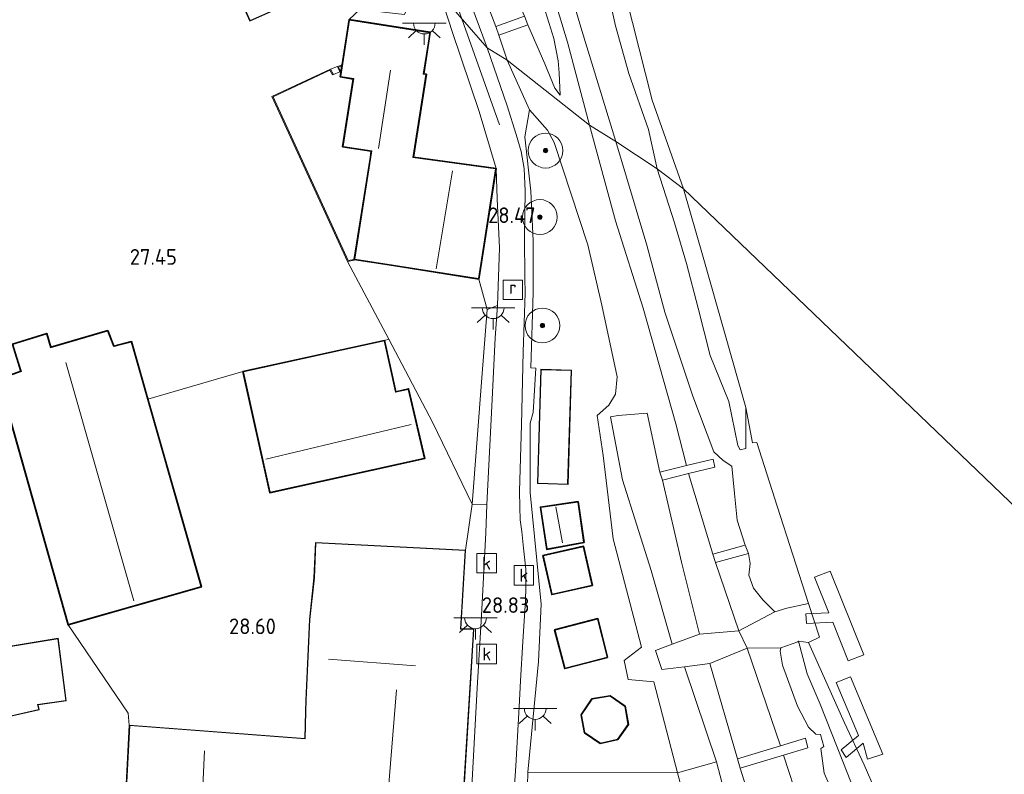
# Model space of a CAD drawing. Extents: x 184075 to 186166, y 346026 to 349063.
# Tile 32 of 136: x 184369 to 184482, y 346969 to 347056. Entities that reach past the tile are written whole.
import ezdxf
from ezdxf.enums import TextEntityAlignment as Align

# ---------------------------------------------------------------- set-up
doc = ezdxf.new("R2010")
doc.units = 0
for name, color, linetype, lineweight in [('B-ME-GR-BOOM-S', 90, 'Continuous', 25), ('B-ME-GR-GRAS-GV', 60, 'Continuous', 13), ('B-ME-GR-HAAG-G', 90, 'GR-HAAG1', 13), ('B-ME-GW-OPHOGING_KRUIN-G', 90, 'Continuous', 18), ('B-ME-GW-TALUD_KRUIN-G', 90, 'Continuous', 18), ('B-ME-GW-TALUD_TEEN-G', 90, 'Continuous', 18), ('B-ME-IE-MEUBILAIR_WEGMEUBILAIR-S', 7, 'Continuous', 25), ('B-ME-IE-TERREINAFSCHEIDING_DOORGANG-G', 210, 'Continuous', 18), ('B-ME-IE-TERREINAFSCHEIDING_KUNSTMATIG_HEKWERK-G', 20, 'IE-TERREINAFSCHEIDING-KUNSTMATIG', 18), ('B-ME-IE-TERREINAFSCHEIDING_KUNSTMATIG_MUUR-GV', 90, 'Continuous', 18), ('B-ME-KG-KADASTRAAL_DAKRAND-G', 170, 'Continuous', 18), ('B-ME-KG-KADASTRAAL_NOK-G', 10, 'Continuous', 18), ('B-ME-KW-KUNSTWERK_STEIGER-GV', 170, 'Continuous', 18), ('B-ME-OB-BEKLEDING_BETON-GV', 253, 'Continuous', 18), ('B-ME-OB-BEKLEDING_STORTSTEEN-GV', 30, 'Continuous', 18), ('B-ME-OB-OEVERVOORZIENING-G', 7, 'Continuous', 18), ('B-ME-OG-BEBOUWING_BOERDERIJ-GV', 7, 'Continuous', 35), ('B-ME-OG-BEBOUWING_HORECA-GV', 7, 'Continuous', 18), ('B-ME-OG-BEBOUWING_KANTOOR-GV', 7, 'Continuous', 18), ('B-ME-OG-BEBOUWING_SCHUUR-GV', 7, 'Continuous', 35), ('B-ME-OG-BEBOUWING_TRAP-GV', 7, 'Continuous', 18), ('B-ME-OG-BEBOUWING_WONINGBOUW-GV', 7, 'Continuous', 18), ('B-ME-OG-HOOGTEPUNT-S', 7, 'Continuous', 25), ('B-ME-OG-TERREIN_GROEN_TUIN-GV', 7, 'Continuous', 18), ('B-ME-OG-TERREIN_WOONWAGENLOCATIE-GV', 7, 'Continuous', 18), ('B-ME-OG-WATER_RIVIER-GV', 130, 'Continuous', 18), ('B-ME-RI-GWA_KOLK-S', 30, 'Continuous', 25), ('B-ME-RI-GWA_RIOOLPUT-S', 30, 'Continuous', 25), ('B-ME-VH-VERHARDING_ASFALT-GV', 252, 'Continuous', 18), ('B-ME-VH-VERHARDING_BETON-GV', 252, 'Continuous', 18), ('B-ME-VH-VERHARDING_STRAATBAKSTEEN-GV', 252, 'Continuous', 18), ('B-ME-VH-VERHARDING_TEGEL-GV', 252, 'Continuous', 18)]:
    doc.layers.add(name, color=color, linetype=linetype, lineweight=lineweight)
doc.styles.add('NLCS-ISO', font='NLCS-ISO.ttf')
doc.styles.add('NLCS-ISO-ANNOTATIVE-T18', font='NLCS-ISO.ttf', dxfattribs={"height": 1.8})
doc.linetypes.add('GR-HAAG1', pattern='A,6,[176,NLCS.SHX,S=0.125,R=0,X=0,Y=0],-2', length=8)
doc.linetypes.add('IE-TERREINAFSCHEIDING-KUNSTMATIG', pattern='A,4,[82,NLCS.SHX,S=0.75,R=90,X=0,Y=0],4,-2', length=10)

# ---------------------------------------------------------------- blocks, each defined once
blk = doc.blocks.new('SAL-HOOGTELABEL-SO')
at = {"color": 0, "linetype": 'ByBlock', "lineweight": -2, "style": 'NLCS-ISO-ANNOTATIVE-T18'}
blk.add_attdef('HOOGTE', text='', height=1.8, dxfattribs=at).set_placement((2.79, 0), align=Align.RIGHT)
blk = doc.blocks.new('SRI-KOLK-SO')
at = {"color": 0, "linetype": 'ByBlock', "lineweight": 18}
blk.add_lwpolyline([(-1.125, -1.125), (1.125, -1.125), (1.125, 1.125), (-1.125, 1.125)], close=True, dxfattribs=at)
at = {"color": 0, "linetype": 'ByBlock', "lineweight": 18, "style": 'NLCS-ISO'}
blk.add_text('k', height=1.5, dxfattribs=at).set_placement((0, 0), align=Align.MIDDLE_CENTER)
blk = doc.blocks.new('SKL-ET_OV_LICHTPUNT-SO')
at = {"color": 0, "linetype": 'ByBlock', "lineweight": 18}
for points in [[(-1.25, 0), (-2.5, 0)], [(1.25, 0), (2.5, 0)], [(-0.92, -0.85), (-1.83, -1.7)], [(0.92, -0.85), (1.83, -1.7)], [(0, -1.25), (0, -2.5)]]:
    blk.add_lwpolyline(points, dxfattribs=at)
blk.add_lwpolyline([(0, 0), (1.25, 0, -1), (-1.25, 0)], format="xyb", close=True, dxfattribs=at)
blk = doc.blocks.new('SGR-BOOM_01-SO')
at = {"linetype": 'ByBlock', "lineweight": 18}
h = blk.add_hatch(color=0, dxfattribs=at)
h.dxf.hatch_style = 1
edge = h.paths.add_edge_path()
edge.add_arc((0, 0), 0.25, 0, 360)
at = {"color": 0, "linetype": 'ByBlock', "lineweight": 18}
for radius in [2, 0.25]:
    blk.add_circle((0, 0), radius, dxfattribs=at)
blk = doc.blocks.new('SRI-PUT_INSPECTIEPUT_RIOOLPUT-SO')
at = {"color": 0, "linetype": 'ByBlock', "lineweight": 18}
blk.add_lwpolyline([(-1.12, -1.12), (1.12, -1.12), (1.12, 1.12), (-1.12, 1.12)], close=True, dxfattribs=at)
at = {"color": 0, "linetype": 'ByBlock', "lineweight": 18, "style": 'NLCS-ISO'}
blk.add_text('r', height=1.5, dxfattribs=at).set_placement((0, 0.28), align=Align.MIDDLE_CENTER)

msp = doc.modelspace()

# ---------------------------------------------------------------- linework, layer by layer
at = {"layer": 'B-ME-GR-GRAS-GV'}
for points in [[(184427.297, 347056.466, 25.504), (184423.978, 347055.265, 27.78), (184421.78, 347061.11, 27.69), (184419.218, 347067.553, 27.628), (184416.996, 347075.077, 27.554), (184413.919, 347085.967, 27.532), (184412.007, 347094.66, 27.418), (184410.891, 347100.519, 27.426), (184413.323, 347101.066, 25.885), (184414.658, 347094.668, 25.821), (184418.108, 347080.628, 25.799), (184421.096, 347069.906, 25.955), (184423.213, 347064.688, 25.881), (184424.446, 347062.778, 25.747), (184426.087, 347059.169, 25.617)], [(184440.947, 347022.874, 23.929), (184444.689, 347009.58, 23.961), (184445.922, 347004.807, 24.271), (184442.858, 347004.025, 26.278), (184441.396, 347010.832, 26.298), (184438.058, 347010.566, 26.787), (184437.169, 347010.407, 26.764), (184438.554, 347003.141, 26.837), (184441.849, 346992.725, 26.781), (184444.277, 346984.254, 26.809), (184442.351, 346983.544, 27.17), (184443.094, 346981.337, 27.11), (184445.681, 346981.669, 26.877), (184449.377, 346970.722, 26.635), (184444.884, 346969.49, 28.501), (184442.16, 346979.943, 28.399), (184439.211, 346980.212, 28.399), (184438.735, 346982.374, 28.399), (184440.751, 346983.936, 28.399), (184437.476, 346996.358, 28.567), (184436.329, 347005.941, 28.567), (184435.644, 347010.54, 28.567), (184436.968, 347011.721, 28.291), (184437.75, 347013, 28.212), (184437.959, 347015.004, 28.221), (184436.167, 347023.246, 28.19), (184434.556, 347030.173, 28.168), (184430.691, 347041.944, 27.79), (184429.92, 347043.355, 27.808), (184427.856, 347045.694, 27.894), (184425.276, 347051.41, 27.859), (184434.775, 347043.933, 23.957), (184437.764, 347032.925, 23.953)], [(184451.828, 347007.118, 21.396), (184452.074, 347006.606, 21.34), (184452.725, 347006.739, 21.34), (184452.75, 347011.459, 20.981), (184453.489, 347007.416, 20.981), (184454, 347007.456, 20.981), (184456.339, 347000.119, 20.981), (184459.957, 346988.941, 20.981), (184457.461, 346988.42, 21.207), (184456.051, 346987.988, 21.741), (184454.694, 346989.347, 21.813), (184453.635, 346990.699, 21.934), (184453.096, 346992.209, 21.954), (184453.225, 346993.523, 21.777), (184453.025, 346994.684, 21.866), (184452.672, 346995.655, 21.777), (184451.756, 346998.501, 21.697), (184451.438, 347001.587, 21.569), (184451.113, 347004.709, 21.388), (184450.144, 347005.377, 21.629), (184449.053, 347006.386, 21.813), (184446.624, 347012.791, 22.054), (184443.412, 347022.413, 22.355), (184441.363, 347030.136, 22.432), (184437.777, 347042.063, 22.243), (184442.558, 347038.922, 21.621), (184444.528, 347032.718, 21.657), (184445.915, 347028.018, 21.621), (184447.274, 347022.882, 21.601), (184448.636, 347017.449, 21.548), (184450.795, 347012.145, 21.46)], [(184423.541, 347011.607, 28.664), (184422.952, 347000.303, 28.732), (184421.255, 347000.372, 28.732), (184422.385, 347014.896, 28.712), (184423.013, 347022.754, 28.656), (184424.185, 347023.192, 28.563), (184423.916, 347019.474, 28.603)], [(184451.948, 346985.805, 23.7), (184447.427, 346985.416, 26.567), (184445.333, 346993.71, 26.427), (184443.161, 347003.114, 26.214), (184446.148, 347003.866, 24.202), (184448.947, 346994.605, 24.319), (184449.244, 346993.647, 24.271)], [(184456.051, 346987.988, 21.741), (184451.948, 346985.805, 23.7), (184449.244, 346993.647, 24.271), (184453.025, 346994.684, 21.866), (184453.225, 346993.523, 21.777), (184453.096, 346992.209, 21.954), (184453.635, 346990.699, 21.934), (184454.694, 346989.347, 21.813)], [(184445.681, 346981.669, 26.877), (184443.094, 346981.337, 27.11), (184442.351, 346983.544, 27.17), (184444.277, 346984.254, 26.809), (184447.427, 346985.416, 26.567), (184451.948, 346985.805, 23.7), (184452.905, 346983.815, 23.777), (184448.612, 346982.046, 26.567)], [(184456.721, 346972.583, 23.913), (184451.772, 346971.092, 26.599), (184448.612, 346982.046, 26.567), (184452.905, 346983.815, 23.777)], [(184458.871, 346965.994, 23.974), (184453.801, 346964.521, 26.531), (184452.101, 346969.997, 26.599), (184457.067, 346971.493, 23.917)]]:
    msp.add_polyline3d(points, close=True, dxfattribs=at)
for points in [[(184436.649, 347060.365, 21.6), (184437.759, 347055.327, 21.6), (184439.294, 347049.877, 21.6), (184441.55, 347043.414, 21.577), (184442.558, 347038.922, 21.621), (184437.777, 347042.063, 22.243), (184433.888, 347054.813, 22.296), (184429.234, 347070.46, 22.543)], [(184428.918, 347064.341, 24.008), (184432.238, 347053.471, 23.935), (184434.775, 347043.933, 23.957), (184425.276, 347051.41, 27.859), (184424.34, 347054.271, 27.784), (184427.659, 347055.472, 25.507), (184429.617, 347050.972, 25.532), (184430.764, 347048.197, 25.494), (184431.385, 347047.374, 25.415), (184431.279, 347049.926, 25.4), (184431.147, 347051.34, 25.391), (184430.649, 347053.891, 25.36), (184429.32, 347058.178, 25.297)], [(184421.78, 347061.11, 27.69), (184423.978, 347055.265, 27.78), (184424.34, 347054.271, 27.784), (184425.276, 347051.41, 27.859), (184423.012, 347052.802, 28.073), (184419.741, 347061.638, 27.942)], [(184429.32, 347058.178, 25.297), (184430.649, 347053.891, 25.36), (184431.147, 347051.34, 25.391), (184431.279, 347049.926, 25.4), (184431.385, 347047.374, 25.415), (184430.764, 347048.197, 25.494), (184429.617, 347050.972, 25.532), (184427.659, 347055.472, 25.507), (184427.297, 347056.466, 25.504)], [(184426.022, 346966.214, 29.009), (184426.277, 346970.263, 28.965), (184426.671, 346977.066, 28.876), (184426.833, 346980.069, 28.868), (184427.103, 346984.565, 28.848), (184427.399, 346989.281, 28.784), (184427.43, 346990.77, 28.772), (184427.423, 346992.884, 28.748), (184427.156, 346995.291, 28.76), (184426.974, 346997.221, 28.764), (184426.798, 346998.565, 28.744), (184426.74, 347000.025, 28.748), (184426.711, 347001.861, 28.728), (184426.949, 347009.475, 28.643), (184427.134, 347017.866, 28.563), (184427.349, 347024.632, 28.551), (184427.336, 347026.386, 28.431), (184427.302, 347031.07, 28.451), (184427.365, 347036.356, 28.382), (184427.253, 347038.938, 28.334), (184426.905, 347040.916, 28.31), (184426.344, 347042.851, 28.286), (184425.296, 347046.165, 28.262), (184423.012, 347052.802, 28.073), (184425.276, 347051.41, 27.859), (184427.856, 347045.694, 27.894), (184427.332, 347042.601, 28.277), (184427.999, 347036.323, 28.347), (184428.293, 347030.649, 28.347), (184428.286, 347024.703, 28.37), (184428.023, 347016.037, 28.463), (184428.594, 347016.006, 28.463), (184428.299, 347010.88, 28.575), (184427.941, 347009.651, 28.696), (184427.948, 347001.682, 28.824), (184429.198, 346988.882, 28.876), (184428.906, 346982.268, 28.896), (184427.68, 346969.535, 29.029), (184427.636, 346968.021, 29.029)], [(184463.468, 346965.556, 21.629), (184461.74, 346969.427, 21.737), (184461.342, 346972.275, 21.581), (184461.709, 346972.485, 21.444), (184461.318, 346973.875, 21.448), (184460.784, 346973.909, 21.593), (184459.939, 346974.705, 21.677), (184458.663, 346977.13, 21.813), (184456.967, 346981.854, 21.834), (184456.696, 346983.462, 21.801), (184456.768, 346983.85, 21.773), (184458.725, 346984.538, 21.229), (184458.787, 346984.613, 21.207), (184459.774, 346980.85, 21.428), (184461.264, 346977.355, 21.476), (184463.898, 346970.789, 21.464), (184466.652, 346963.781, 21.48)]]:
    msp.add_polyline3d(points, dxfattribs=at)
at = {"layer": 'B-ME-GR-HAAG-G'}
for points in [[(184406.94, 347028.261, 27.936), (184411.698, 347019.34, 28.583), (184416.721, 347009.77, 28.583), (184421.255, 347000.372, 28.732)], [(184421.255, 347000.372, 28.732), (184422.385, 347014.896, 28.712), (184423.013, 347022.754, 28.656)], [(184374.817, 346986.484, 27.869), (184381.719, 346976.352, 28.684), (184381.844, 346974.971, 28.876)], [(184451.948, 346985.805, 23.7), (184447.427, 346985.416, 26.567), (184444.277, 346984.254, 26.809)], [(184444.277, 346984.254, 26.809), (184442.351, 346983.544, 27.17)], [(184452.905, 346983.815, 23.777), (184448.612, 346982.046, 26.567), (184445.681, 346981.669, 26.877)], [(184445.681, 346981.669, 26.877), (184443.094, 346981.337, 27.11)]]:
    msp.add_polyline3d(points, dxfattribs=at)
at = {"layer": 'B-ME-GW-OPHOGING_KRUIN-G'}
msp.add_polyline3d([(184455.491, 347429.108, 27.959), (184441.258, 347384.398, 28.083), (184424.837, 347329.437, 28.326), (184417.143, 347299.137, 28.156), (184411.204, 347272.911, 28.218), (184407.143, 347253.365, 28.257), (184404.417, 347227.681, 28.373), (184402.385, 347197.524, 28.272), (184402.028, 347163.434, 27.828), (184403.036, 347135.292, 27.565), (184407.109, 347105.601, 27.503), (184412.504, 347080.544, 27.801), (184418.652, 347060.18, 27.975), (184424.4, 347043.965, 28.346)], dxfattribs=at)
at = {"layer": 'B-ME-GW-TALUD_KRUIN-G'}
for points in [[(184431.385, 347047.374, 25.415), (184431.279, 347049.926, 25.4), (184431.147, 347051.34, 25.391), (184430.649, 347053.891, 25.36), (184429.32, 347058.178, 25.297), (184426.729, 347067.38, 25.341), (184424.533, 347076.19, 25.584), (184422.069, 347085.844, 25.518), (184419.895, 347096.874, 25.516), (184418.125, 347107.384, 25.584), (184416.683, 347116.776, 25.771), (184416.013, 347123.971, 25.725), (184415.851, 347125.669, 25.712), (184414.937, 347135.632, 25.778), (184413.978, 347144.073, 25.887), (184413.452, 347152.496, 25.837), (184412.779, 347160.869, 25.837), (184412.029, 347171.559, 25.964), (184412.06, 347171.923, 25.965)], [(184423.978, 347055.265, 27.78), (184421.78, 347061.11, 27.69), (184419.218, 347067.553, 27.628), (184416.996, 347075.077, 27.554), (184413.919, 347085.967, 27.532), (184412.007, 347094.66, 27.418), (184410.891, 347100.519, 27.426)], [(184425.276, 347051.41, 27.859), (184424.34, 347054.271, 27.784)], [(184427.856, 347045.694, 27.894), (184425.276, 347051.41, 27.859)], [(184435.644, 347010.54, 28.567), (184436.968, 347011.721, 28.291), (184437.75, 347013, 28.212), (184437.959, 347015.004, 28.221), (184436.167, 347023.246, 28.19), (184434.556, 347030.173, 28.168), (184430.691, 347041.944, 27.79), (184429.92, 347043.355, 27.808), (184427.856, 347045.694, 27.894)], [(184435.644, 347010.54, 28.567), (184436.329, 347005.941, 28.567), (184437.476, 346996.358, 28.567), (184440.751, 346983.936, 28.399), (184438.735, 346982.374, 28.399), (184439.211, 346980.212, 28.399), (184442.16, 346979.943, 28.399), (184444.884, 346969.49, 28.501)]]:
    msp.add_polyline3d(points, dxfattribs=at)
at = {"layer": 'B-ME-GW-TALUD_TEEN-G'}
for points in [[(184427.659, 347055.472, 25.507), (184429.617, 347050.972, 25.532)], [(184429.617, 347050.972, 25.532), (184430.764, 347048.197, 25.494), (184431.385, 347047.374, 25.415)], [(184441.396, 347010.832, 26.298), (184438.058, 347010.566, 26.787), (184437.169, 347010.407, 26.764)], [(184437.169, 347010.407, 26.764), (184438.554, 347003.141, 26.837), (184441.849, 346992.725, 26.781), (184444.277, 346984.254, 26.809)], [(184471.558, 346939.72, 22.38), (184468.617, 346946.143, 22.444), (184466.382, 346952.619, 22.347), (184465.316, 346956.283, 22.155), (184467.047, 346956.846, 21.392), (184466.174, 346959.593, 21.464), (184463.468, 346965.556, 21.629), (184461.74, 346969.427, 21.737), (184461.342, 346972.275, 21.581), (184461.709, 346972.485, 21.444), (184461.318, 346973.875, 21.448), (184460.784, 346973.909, 21.593), (184459.939, 346974.705, 21.677), (184458.663, 346977.13, 21.813), (184456.967, 346981.854, 21.834), (184456.696, 346983.462, 21.801), (184456.768, 346983.85, 21.773), (184458.725, 346984.538, 21.229), (184458.787, 346984.613, 21.207)], [(184458.787, 346984.613, 21.207), (184459.941, 346984.46, 20.981)], [(184443.094, 346981.337, 27.11), (184442.351, 346983.544, 27.17)], [(184445.681, 346981.669, 26.877), (184449.377, 346970.722, 26.635)]]:
    msp.add_polyline3d(points, dxfattribs=at)
at = {"layer": 'B-ME-IE-TERREINAFSCHEIDING_DOORGANG-G'}
for points in [[(184422.025, 347026.241, 28.246), (184423.013, 347022.754, 28.656)], [(184427.636, 346968.021, 29.029), (184427.68, 346969.535, 29.029)]]:
    msp.add_polyline3d(points, dxfattribs=at)
at = {"layer": 'B-ME-IE-TERREINAFSCHEIDING_KUNSTMATIG_HEKWERK-G'}
for points in [[(184427.856, 347045.694, 27.894), (184427.332, 347042.601, 28.277), (184427.999, 347036.323, 28.347), (184428.293, 347030.649, 28.347), (184428.286, 347024.703, 28.37), (184428.023, 347016.037, 28.463), (184428.594, 347016.006, 28.463), (184428.299, 347010.88, 28.575)], [(184394.917, 347015.601, 28.358), (184383.994, 347012.423, 27.977)], [(184427.68, 346969.535, 29.029), (184428.906, 346982.268, 28.896), (184429.198, 346988.882, 28.876), (184427.948, 347001.682, 28.824), (184427.941, 347009.651, 28.696), (184428.299, 347010.88, 28.575)], [(184441.396, 347010.832, 26.298), (184442.858, 347004.025, 26.278)], [(184443.161, 347003.114, 26.214), (184445.333, 346993.71, 26.427), (184447.427, 346985.416, 26.567)], [(184448.612, 346982.046, 26.567), (184451.772, 346971.092, 26.599)], [(184452.101, 346969.997, 26.599), (184453.801, 346964.521, 26.531)]]:
    msp.add_polyline3d(points, dxfattribs=at)
at = {"layer": 'B-ME-IE-TERREINAFSCHEIDING_KUNSTMATIG_MUUR-GV'}
for points in [[(184404.963, 347050.37, 27.801), (184405.314, 347049.76, 28.195), (184405.227, 347049.71, 28.327), (184404.922, 347050.24, 28.361), (184398.386, 347047.185, 28.386), (184406.999, 347028.372, 28.28), (184407.72, 347028.488, 28.246), (184407.736, 347028.389, 28.148), (184406.94, 347028.261, 27.936), (184398.254, 347047.234, 27.792)], [(184406.137, 347050.111, 28.293), (184406.046, 347050.069, 28.157), (184405.77, 347050.663, 27.731), (184406.318, 347050.847, 27.899), (184406.3, 347050.736, 28.314), (184405.908, 347050.604, 28.305)]]:
    msp.add_polyline3d(points, close=True, dxfattribs=at)
at = {"layer": 'B-ME-KG-KADASTRAAL_DAKRAND-G'}
for points in [[(184395.739, 347055.947, 30.276), (184392.216, 347063.808, 30.236), (184401.077, 347067.778, 30.117), (184404.599, 347059.918, 30.157)], [(184421.984, 347026.298, 32.502), (184412.231, 347027.83, 32.41), (184407.777, 347028.529, 30.125), (184409.618, 347040.25, 30.165), (184409.732, 347040.974, 34.891), (184406.43, 347041.493, 32.004), (184407.652, 347049.273, 31.807), (184406.158, 347049.508, 31.695), (184407.178, 347056.006, 30.579), (184416.393, 347054.558, 30.611), (184415.643, 347049.785, 32.02), (184415.946, 347049.737, 32.02), (184414.449, 347040.204, 32.012), (184423.966, 347038.921, 32.454)], [(184380.036, 347018.475, 30.025), (184382.072, 347018.988, 30.033), (184390.077, 346990.881, 30.117), (184374.851, 346986.546, 30.185), (184366.87, 347014.698, 30.201), (184369.439, 347015.612, 30.049), (184368.47, 347018.727, 29.72), (184372.326, 347019.915, 29.707), (184372.8, 347018.336, 29.74), (184379.347, 347020.251, 29.507)], [(184412.442, 347013.231, 31.137), (184413.93, 347013.559, 31.137), (184415.755, 347005.638, 31.225), (184398.03, 347001.726, 31.217), (184394.977, 347015.563, 30.013), (184411.139, 347019.13, 29.964)], [(184432.249, 347002.668, 31.719), (184428.831, 347002.77, 31.742), (184429.217, 347015.819, 31.742), (184432.635, 347015.718, 31.719)], [(184429.88, 346995.218, 31.317), (184429.179, 346999.974, 31.265), (184433.405, 347000.597, 31.177), (184434.084, 346995.992, 31.169)], [(184430.468, 346990.016, 31.49), (184429.462, 346994.416, 31.338), (184434.05, 346995.465, 31.478), (184435.035, 346991.061, 31.599)], [(184431.949, 346981.51, 31.245), (184430.809, 346985.873, 31.245), (184435.689, 346987.147, 31.554), (184436.774, 346982.771, 31.442)], [(184366.9, 346975.725, 29.688), (184365.868, 346983.615, 30.442), (184373.623, 346984.881, 30.523), (184374.551, 346977.797, 29.409), (184371.295, 346977.317, 29.444), (184371.431, 346976.746, 29.444)], [(184436.016, 346972.901, 31.41), (184434.227, 346974.104, 31.402), (184433.848, 346976.142, 31.41), (184435.076, 346977.941, 31.398), (184437.135, 346978.271, 31.402), (184438.833, 346977.107, 31.402), (184439.183, 346975.029, 31.406), (184437.973, 346973.348, 31.418)]]:
    msp.add_polyline3d(points, close=True, dxfattribs=at)
msp.add_polyline3d([(184380.654, 346950.966, 30.141), (184381.891, 346974.917, 30.106), (184402.082, 346973.366, 31.453), (184402.139, 346976.524, 31.441), (184402.203, 346977.834, 33.832), (184402.611, 346987.105, 33.878), (184403.134, 346991.876, 31.139), (184403.29, 346995.907, 30.837), (184420.456, 346995.019, 30.837), (184419.912, 346985.982, 31.569), (184421.424, 346985.987, 31.406), (184419.406, 346953.367, 31.418)], dxfattribs=at)
at = {"layer": 'B-ME-KG-KADASTRAAL_NOK-G'}
for points in [[(184410.486, 347041.231, 35.67), (184411.867, 347050.266, 35.666)], [(184417.131, 347027.427, 37.456), (184419.014, 347038.661, 37.308)], [(184382.362, 346989.253, 32.442), (184374.541, 347016.654, 32.418)], [(184397.537, 347005.534, 32.337), (184414.251, 347009.515, 32.345)], [(184431.648, 346995.909, 31.522), (184430.908, 347000.039, 31.49)], [(184414.774, 346981.779, 37.9), (184404.761, 346982.539, 37.9)], [(184412.57, 346979.014, 37.343), (184411.615, 346967.254, 37.343)], [(184390.501, 346971.995, 33.164), (184389.581, 346952.511, 32.793)]]:
    msp.add_polyline3d(points, dxfattribs=at)
at = {"layer": 'B-ME-KW-KUNSTWERK_STEIGER-GV'}
for points in [[(184462.424, 346992.67, 21.295), (184466.296, 346983.05, 21.272), (184464.519, 346982.335, 21.272), (184462.724, 346986.797, 21.282), (184459.697, 346986.646, 21.318), (184459.642, 346987.746, 21.32), (184462.289, 346987.878, 21.285), (184460.647, 346991.956, 21.295)], [(184464.776, 346980.512, 21.372), (184468.505, 346971.639, 21.396), (184466.736, 346971.05, 21.396), (184466.245, 346972.893, 21.396), (184464.254, 346971.248, 21.459), (184463.714, 346972.133, 21.427), (184465.705, 346973.778, 21.419), (184463.105, 346979.874, 21.357)]]:
    msp.add_polyline3d(points, close=True, dxfattribs=at)
at = {"layer": 'B-ME-OB-BEKLEDING_BETON-GV'}
for points in [[(184433.888, 347054.813, 22.296), (184437.777, 347042.063, 22.243), (184434.775, 347043.933, 23.957), (184432.238, 347053.471, 23.935), (184428.918, 347064.341, 24.008), (184425.75, 347076.121, 24.016), (184422.843, 347087.664, 24.205), (184420.26, 347104.106, 24.136), (184417.466, 347124.147, 24.178), (184419.762, 347124.489, 22.439), (184422.263, 347107.606, 22.431), (184424.934, 347088.629, 22.532), (184427.162, 347079.342, 22.555), (184429.234, 347070.46, 22.543)], [(184449.053, 347006.386, 21.813), (184450.144, 347005.377, 21.629), (184451.113, 347004.709, 21.388), (184451.438, 347001.587, 21.569), (184451.756, 346998.501, 21.697), (184452.672, 346995.655, 21.777), (184448.947, 346994.605, 24.319), (184446.148, 347003.866, 24.202), (184449.162, 347004.615, 22.022), (184448.996, 347005.534, 21.91), (184445.922, 347004.807, 24.271), (184444.689, 347009.58, 23.961), (184440.947, 347022.874, 23.929), (184437.764, 347032.925, 23.953), (184434.775, 347043.933, 23.957), (184437.777, 347042.063, 22.243), (184441.363, 347030.136, 22.432), (184443.412, 347022.413, 22.355), (184446.624, 347012.791, 22.054)]]:
    msp.add_polyline3d(points, close=True, dxfattribs=at)
msp.add_polyline3d([(184458.871, 346965.994, 23.974), (184457.067, 346971.493, 23.917), (184459.875, 346972.338, 22.098), (184459.579, 346973.443, 22.143), (184456.721, 346972.583, 23.913), (184452.905, 346983.815, 23.777), (184456.768, 346983.85, 21.773), (184456.696, 346983.462, 21.801), (184456.967, 346981.854, 21.834), (184458.663, 346977.13, 21.813), (184459.939, 346974.705, 21.677), (184460.784, 346973.909, 21.593), (184461.318, 346973.875, 21.448), (184461.709, 346972.485, 21.444), (184461.342, 346972.275, 21.581), (184461.74, 346969.427, 21.737), (184463.468, 346965.556, 21.629)], dxfattribs=at)
at = {"layer": 'B-ME-OB-BEKLEDING_STORTSTEEN-GV'}
for points in [[(184436.693, 347067.71, 20.981), (184441.961, 347046.812, 20.981), (184445.566, 347036.592, 20.981), (184442.558, 347038.922, 21.621), (184441.55, 347043.414, 21.577), (184439.294, 347049.877, 21.6), (184437.759, 347055.327, 21.6), (184436.649, 347060.365, 21.6)], [(184466.652, 346963.781, 21.48), (184463.898, 346970.789, 21.464), (184461.264, 346977.355, 21.476), (184459.774, 346980.85, 21.428), (184458.787, 346984.613, 21.207), (184459.941, 346984.46, 20.981), (184464.096, 346975.213, 20.981), (184466.348, 346970.403, 20.981), (184467.862, 346966.861, 20.981)]]:
    msp.add_polyline3d(points, dxfattribs=at)
msp.add_polyline3d([(184452.725, 347006.739, 21.34), (184452.074, 347006.606, 21.34), (184451.828, 347007.118, 21.396), (184450.795, 347012.145, 21.46), (184448.636, 347017.449, 21.548), (184447.274, 347022.882, 21.601), (184445.915, 347028.018, 21.621), (184444.528, 347032.718, 21.657), (184442.558, 347038.922, 21.621), (184445.566, 347036.592, 20.981), (184447.848, 347028.744, 20.981), (184452.75, 347011.459, 20.981)], close=True, dxfattribs=at)
at = {"layer": 'B-ME-OB-OEVERVOORZIENING-G'}
for points in [[(184445.566, 347036.592, 20.981), (184441.961, 347046.812, 20.981), (184436.693, 347067.71, 20.981), (184431.308, 347088.764, 20.981), (184426.439, 347114.219, 20.981), (184424.319, 347139.878, 20.981), (184423.104, 347158.667, 20.981), (184422.093, 347174.708, 20.981), (184422.852, 347183.35, 20.981), (184423.448, 347195.899, 20.981)], [(184459.941, 346984.46, 20.981), (184461.215, 346985.053, 20.981), (184459.957, 346988.941, 20.981), (184456.339, 347000.119, 20.981), (184454, 347007.456, 20.981), (184453.489, 347007.416, 20.981), (184452.75, 347011.459, 20.981), (184447.848, 347028.744, 20.981), (184445.566, 347036.592, 20.981)], [(184482.57, 346929.347, 20.981), (184480.56, 346935.329, 20.981), (184477.769, 346940.399, 20.981), (184473.311, 346951.486, 20.981), (184471.161, 346959.079, 20.981), (184469.931, 346962.537, 20.981), (184467.862, 346966.861, 20.981), (184466.348, 346970.403, 20.981), (184464.096, 346975.213, 20.981), (184459.941, 346984.46, 20.981)]]:
    msp.add_polyline3d(points, dxfattribs=at)
at = {"layer": 'B-ME-OG-BEBOUWING_BOERDERIJ-GV'}
msp.add_polyline3d([(184424.024, 347038.964, 28.246), (184422.025, 347026.241, 28.246), (184412.223, 347027.78, 28.246), (184407.72, 347028.488, 28.246), (184409.568, 347040.257, 28.246), (184409.674, 347040.933, 28.246), (184406.373, 347041.451, 28.246), (184407.595, 347049.231, 28.246), (184406.101, 347049.466, 28.246), (184406.3, 347050.736, 28.314), (184406.318, 347050.847, 27.899), (184407.137, 347056.063, 27.72), (184416.45, 347054.6, 28.047), (184415.7, 347049.826, 28.246), (184416.003, 347049.779, 28.246), (184414.506, 347040.247, 28.246)], close=True, dxfattribs=at)
at = {"layer": 'B-ME-OG-BEBOUWING_HORECA-GV'}
msp.add_polyline3d([(184380.601, 346950.919, 28.876), (184381.844, 346974.971, 28.876), (184402.033, 346973.42, 28.876), (184402.089, 346976.526, 28.876), (184402.153, 346977.837, 28.876), (184402.561, 346987.109, 28.876), (184403.084, 346991.88, 28.876), (184403.242, 346995.96, 28.876), (184420.509, 346995.066, 28.876), (184419.965, 346986.032, 28.876), (184421.477, 346986.037, 28.876), (184419.453, 346953.318, 28.876)], dxfattribs=at)
at = {"layer": 'B-ME-OG-BEBOUWING_KANTOOR-GV'}
msp.add_polyline3d([(184432.687, 347015.767, 28.539), (184432.297, 347002.617, 28.539), (184428.78, 347002.721, 28.539), (184429.169, 347015.871, 28.539)], close=True, dxfattribs=at)
at = {"layer": 'B-ME-OG-BEBOUWING_SCHUUR-GV'}
for points in [[(184379.377, 347020.312, 27.869), (184380.067, 347018.534, 27.869), (184382.107, 347019.048, 27.869), (184383.994, 347012.423, 27.977), (184390.138, 346990.847, 27.869), (184374.817, 346986.484, 27.869), (184366.809, 347014.729, 27.869), (184369.377, 347015.643, 27.869), (184368.407, 347018.76, 27.869), (184372.359, 347019.978, 27.869), (184372.833, 347018.398, 27.869)], [(184411.178, 347019.19, 28.358), (184412.48, 347013.29, 28.358), (184413.967, 347013.619, 28.358), (184415.815, 347005.6, 28.358), (184397.992, 347001.667, 28.358), (184394.917, 347015.601, 28.358)], [(184434.141, 346995.952, 28.752), (184429.838, 346995.159, 28.752), (184429.122, 347000.016, 28.752), (184433.447, 347000.654, 28.752)], [(184435.095, 346991.023, 28.688), (184430.43, 346989.956, 28.688), (184429.402, 346994.453, 28.688), (184434.088, 346995.525, 28.688)], [(184436.834, 346982.735, 28.736), (184431.913, 346981.449, 28.736), (184430.748, 346985.909, 28.736), (184435.725, 346987.209, 28.736)], [(184438.002, 346973.304, 28.72), (184436.006, 346972.847, 28.72), (184434.181, 346974.074, 28.72), (184433.795, 346976.154, 28.72), (184435.047, 346977.987, 28.72), (184437.147, 346978.324, 28.72), (184438.879, 346977.137, 28.72), (184439.236, 346975.017, 28.72)]]:
    msp.add_polyline3d(points, close=True, dxfattribs=at)
at = {"layer": 'B-ME-OG-BEBOUWING_TRAP-GV'}
for points in [[(184427.659, 347055.472, 25.507), (184424.34, 347054.271, 27.784), (184423.978, 347055.265, 27.78), (184427.297, 347056.466, 25.504)], [(184406.046, 347050.069, 28.157), (184405.314, 347049.76, 28.195), (184404.963, 347050.37, 27.801), (184405.77, 347050.663, 27.731)], [(184446.148, 347003.866, 24.202), (184443.161, 347003.114, 26.214), (184442.858, 347004.025, 26.278), (184445.922, 347004.807, 24.271), (184448.996, 347005.534, 21.91), (184449.162, 347004.615, 22.022)], [(184453.025, 346994.684, 21.866), (184449.244, 346993.647, 24.271), (184448.947, 346994.605, 24.319), (184452.672, 346995.655, 21.777)], [(184457.067, 346971.493, 23.917), (184452.101, 346969.997, 26.599), (184451.772, 346971.092, 26.599), (184456.721, 346972.583, 23.913), (184459.579, 346973.443, 22.143), (184459.875, 346972.338, 22.098)], [(184450.024, 346968.242, 26.557), (184445.531, 346967.01, 28.422), (184444.884, 346969.49, 28.501), (184449.377, 346970.722, 26.635)]]:
    msp.add_polyline3d(points, close=True, dxfattribs=at)
at = {"layer": 'B-ME-OG-BEBOUWING_WONINGBOUW-GV'}
for points in [[(184404.666, 347059.893, 27.773), (184395.714, 347055.881, 27.773), (184392.15, 347063.833, 27.773), (184401.102, 347067.844, 27.773)], [(184371.491, 346976.709, 27.506), (184366.857, 346975.665, 27.506), (184365.812, 346983.656, 27.506), (184373.666, 346984.939, 27.506), (184374.607, 346977.755, 27.506), (184371.356, 346977.276, 27.506)]]:
    msp.add_polyline3d(points, close=True, dxfattribs=at)
at = {"layer": 'B-ME-OG-TERREIN_GROEN_TUIN-GV'}
for points in [[(184406.3, 347050.736, 28.314), (184406.101, 347049.466, 28.246), (184407.595, 347049.231, 28.246), (184406.373, 347041.451, 28.246), (184409.674, 347040.933, 28.246), (184409.568, 347040.257, 28.246), (184407.72, 347028.488, 28.246), (184406.999, 347028.372, 28.28), (184398.386, 347047.185, 28.386), (184404.922, 347050.24, 28.361), (184405.227, 347049.71, 28.327), (184405.314, 347049.76, 28.195), (184406.046, 347050.069, 28.157), (184406.137, 347050.111, 28.293), (184405.908, 347050.604, 28.305)], [(184436.167, 347023.246, 28.19), (184437.959, 347015.004, 28.221), (184437.75, 347013, 28.212), (184436.968, 347011.721, 28.291), (184435.644, 347010.54, 28.567), (184436.329, 347005.941, 28.567), (184437.476, 346996.358, 28.567), (184440.751, 346983.936, 28.399), (184438.735, 346982.374, 28.399), (184439.211, 346980.212, 28.399), (184442.16, 346979.943, 28.399), (184444.884, 346969.49, 28.501), (184427.68, 346969.535, 29.029), (184428.906, 346982.268, 28.896), (184429.198, 346988.882, 28.876), (184427.948, 347001.682, 28.824), (184427.941, 347009.651, 28.696), (184428.299, 347010.88, 28.575), (184428.594, 347016.006, 28.463), (184428.023, 347016.037, 28.463), (184428.286, 347024.703, 28.37), (184428.293, 347030.649, 28.347), (184427.999, 347036.323, 28.347), (184427.332, 347042.601, 28.277), (184427.856, 347045.694, 27.894), (184429.92, 347043.355, 27.808), (184430.691, 347041.944, 27.79), (184434.556, 347030.173, 28.168)], [(184422.385, 347014.896, 28.712), (184421.255, 347000.372, 28.732), (184416.721, 347009.77, 28.583), (184411.698, 347019.34, 28.583), (184406.94, 347028.261, 27.936), (184407.736, 347028.389, 28.148), (184407.72, 347028.488, 28.246), (184412.223, 347027.78, 28.246), (184422.025, 347026.241, 28.246), (184423.013, 347022.754, 28.656)], [(184411.698, 347019.34, 28.583), (184416.721, 347009.77, 28.583), (184421.255, 347000.372, 28.732), (184420.509, 346995.066, 28.876), (184403.242, 346995.96, 28.876), (184403.084, 346991.88, 28.876), (184402.561, 346987.109, 28.876), (184402.153, 346977.837, 28.876), (184402.089, 346976.526, 28.876), (184402.033, 346973.42, 28.876), (184381.844, 346974.971, 28.876), (184381.719, 346976.352, 28.684), (184374.817, 346986.484, 27.869), (184390.138, 346990.847, 27.869), (184383.994, 347012.423, 27.977), (184394.917, 347015.601, 28.358), (184397.992, 347001.667, 28.358), (184415.815, 347005.6, 28.358), (184413.967, 347013.619, 28.358), (184412.48, 347013.29, 28.358), (184411.178, 347019.19, 28.358)], [(184428.78, 347002.721, 28.539), (184432.297, 347002.617, 28.539), (184432.687, 347015.767, 28.539), (184429.169, 347015.871, 28.539)], [(184447.427, 346985.416, 26.567), (184444.277, 346984.254, 26.809), (184441.849, 346992.725, 26.781), (184438.554, 347003.141, 26.837), (184437.169, 347010.407, 26.764), (184438.058, 347010.566, 26.787), (184441.396, 347010.832, 26.298), (184442.858, 347004.025, 26.278), (184443.161, 347003.114, 26.214), (184445.333, 346993.71, 26.427)], [(184429.122, 347000.016, 28.752), (184429.838, 346995.159, 28.752), (184434.141, 346995.952, 28.752), (184433.447, 347000.654, 28.752)], [(184434.088, 346995.525, 28.688), (184429.402, 346994.453, 28.688), (184430.43, 346989.956, 28.688), (184435.095, 346991.023, 28.688)], [(184430.748, 346985.909, 28.736), (184431.913, 346981.449, 28.736), (184436.834, 346982.735, 28.736), (184435.725, 346987.209, 28.736)], [(184454.039, 346963.584, 26.507), (184455.563, 346956.929, 26.639), (184452.562, 346956.992, 26.961), (184450.024, 346968.242, 26.557), (184449.377, 346970.722, 26.635), (184445.681, 346981.669, 26.877), (184448.612, 346982.046, 26.567), (184451.772, 346971.092, 26.599), (184452.101, 346969.997, 26.599), (184453.801, 346964.521, 26.531)], [(184434.181, 346974.074, 28.72), (184436.006, 346972.847, 28.72), (184438.002, 346973.304, 28.72), (184439.236, 346975.017, 28.72), (184438.879, 346977.137, 28.72), (184437.147, 346978.324, 28.72), (184435.047, 346977.987, 28.72), (184433.795, 346976.154, 28.72)]]:
    msp.add_polyline3d(points, close=True, dxfattribs=at)
at = {"layer": 'B-ME-OG-TERREIN_WOONWAGENLOCATIE-GV'}
for points in [[(184392.15, 347063.833, 27.773), (184395.714, 347055.881, 27.773), (184404.666, 347059.893, 27.773), (184401.102, 347067.844, 27.773)], [(184365.812, 346983.656, 27.506), (184366.857, 346975.665, 27.506), (184371.491, 346976.709, 27.506), (184371.356, 346977.276, 27.506), (184374.607, 346977.755, 27.506), (184373.666, 346984.939, 27.506)]]:
    msp.add_polyline3d(points, close=True, dxfattribs=at)
msp.add_polyline3d([(184407.137, 347056.063, 27.72), (184406.318, 347050.847, 27.899), (184405.77, 347050.663, 27.731), (184404.963, 347050.37, 27.801), (184398.254, 347047.234, 27.792), (184406.94, 347028.261, 27.936), (184411.698, 347019.34, 28.583), (184411.178, 347019.19, 28.358), (184394.917, 347015.601, 28.358), (184383.994, 347012.423, 27.977), (184382.107, 347019.048, 27.869), (184380.067, 347018.534, 27.869), (184379.377, 347020.312, 27.869), (184372.833, 347018.398, 27.869), (184372.359, 347019.978, 27.869), (184368.407, 347018.76, 27.869), (184369.377, 347015.643, 27.869), (184366.809, 347014.729, 27.869), (184374.817, 346986.484, 27.869), (184381.719, 346976.352, 28.684), (184381.844, 346974.971, 28.876), (184380.601, 346950.919, 28.876)], dxfattribs=at)
at = {"layer": 'B-ME-OG-WATER_RIVIER-GV'}
for points in [[(184493.375, 346990.765, 21.135), (184445.566, 347036.592, 20.981), (184441.961, 347046.812, 20.981), (184436.693, 347067.71, 20.981)], [(184482.57, 346929.347, 20.981), (184480.56, 346935.329, 20.981), (184477.769, 346940.399, 20.981), (184473.311, 346951.486, 20.981), (184471.161, 346959.079, 20.981), (184469.931, 346962.537, 20.981), (184467.862, 346966.861, 20.981), (184466.348, 346970.403, 20.981), (184464.096, 346975.213, 20.981), (184459.941, 346984.46, 20.981), (184461.215, 346985.053, 20.981), (184459.957, 346988.941, 20.981), (184456.339, 347000.119, 20.981), (184454, 347007.456, 20.981), (184453.489, 347007.416, 20.981), (184452.75, 347011.459, 20.981), (184447.848, 347028.744, 20.981), (184445.566, 347036.592, 20.981), (184493.375, 346990.765, 21.135)]]:
    msp.add_polyline3d(points, dxfattribs=at)
at = {"layer": 'B-ME-VH-VERHARDING_ASFALT-GV'}
for points in [[(184419.741, 347061.638, 27.942), (184423.012, 347052.802, 28.073), (184417.568, 347059.087, 28.017)], [(184421.219, 346967.913, 28.989), (184421.846, 346979.205, 28.937), (184422.328, 346987.566, 28.824), (184422.851, 346997.07, 28.732), (184422.952, 347000.303, 28.732), (184423.541, 347011.607, 28.664), (184423.916, 347019.474, 28.603), (184424.185, 347023.192, 28.563), (184424.414, 347029.835, 28.535), (184424.14, 347035.457, 28.471), (184424.024, 347038.964, 28.246), (184422.078, 347045.489, 28.298), (184419.028, 347054.569, 28.113), (184417.568, 347059.087, 28.017), (184423.012, 347052.802, 28.073), (184425.296, 347046.165, 28.262), (184426.344, 347042.851, 28.286), (184426.905, 347040.916, 28.31), (184427.253, 347038.938, 28.334), (184427.365, 347036.356, 28.382), (184427.302, 347031.07, 28.451), (184427.336, 347026.386, 28.431), (184427.349, 347024.632, 28.551), (184427.134, 347017.866, 28.563), (184426.949, 347009.475, 28.643), (184426.711, 347001.861, 28.728), (184426.74, 347000.025, 28.748), (184426.798, 346998.565, 28.744), (184426.974, 346997.221, 28.764), (184427.156, 346995.291, 28.76), (184427.423, 346992.884, 28.748), (184427.43, 346990.77, 28.772), (184427.399, 346989.281, 28.784), (184427.103, 346984.565, 28.848), (184426.833, 346980.069, 28.868), (184426.671, 346977.066, 28.876), (184426.277, 346970.263, 28.965), (184426.022, 346966.214, 29.009)]]:
    msp.add_polyline3d(points, dxfattribs=at)
at = {"layer": 'B-ME-VH-VERHARDING_BETON-GV'}
for points in [[(184461.215, 346985.053, 20.981), (184459.941, 346984.46, 20.981), (184458.787, 346984.613, 21.207), (184458.725, 346984.538, 21.229), (184456.768, 346983.85, 21.773), (184452.905, 346983.815, 23.777), (184451.948, 346985.805, 23.7), (184456.051, 346987.988, 21.741), (184457.461, 346988.42, 21.207), (184459.957, 346988.941, 20.981)], [(184444.884, 346969.49, 28.501), (184445.531, 346967.01, 28.422), (184427.636, 346968.021, 29.029), (184427.68, 346969.535, 29.029)]]:
    msp.add_polyline3d(points, close=True, dxfattribs=at)
at = {"layer": 'B-ME-VH-VERHARDING_STRAATBAKSTEEN-GV'}
for points in [[(184417.568, 347059.087, 28.017), (184419.028, 347054.569, 28.113), (184422.078, 347045.489, 28.298), (184424.024, 347038.964, 28.246), (184414.506, 347040.247, 28.246), (184416.003, 347049.779, 28.246), (184415.7, 347049.826, 28.246), (184416.45, 347054.6, 28.047), (184407.137, 347056.063, 27.72), (184408.353, 347057.214, 27.916), (184413.487, 347056.632, 27.943), (184415.334, 347060.593, 27.941), (184416.457, 347062.522, 27.937)], [(184424.185, 347023.192, 28.563), (184423.013, 347022.754, 28.656), (184422.025, 347026.241, 28.246), (184424.024, 347038.964, 28.246), (184424.14, 347035.457, 28.471), (184424.414, 347029.835, 28.535)]]:
    msp.add_polyline3d(points, close=True, dxfattribs=at)
at = {"layer": 'B-ME-VH-VERHARDING_TEGEL-GV'}
msp.add_polyline3d([(184422.328, 346987.566, 28.824), (184421.846, 346979.205, 28.937), (184421.219, 346967.913, 28.989), (184420.576, 346958.472, 29.073), (184419.831, 346946.868, 29.061), (184417.196, 346947.144, 29.089), (184417.626, 346953.278, 28.876), (184419.453, 346953.318, 28.876), (184421.477, 346986.037, 28.876), (184419.965, 346986.032, 28.876), (184420.509, 346995.066, 28.876), (184421.255, 347000.372, 28.732), (184422.952, 347000.303, 28.732), (184422.851, 346997.07, 28.732)], close=True, dxfattribs=at)

# ---------------------------------------------------------------- block references
at = {"layer": 'B-ME-GR-BOOM-S'}
for p in [(184429.705, 347040.999, 28.185), (184429.055, 347033.365, 28.462), (184429.345, 347020.894, 28.723)]:
    msp.add_blockref('SGR-BOOM_01-SO', p, dxfattribs=at)
at = {"layer": 'B-ME-IE-MEUBILAIR_WEGMEUBILAIR-S'}
for p in [(184415.77, 347055.662, 27.977), (184423.689, 347022.935, 28.599), (184421.655, 346987.297, 28.737), (184428.522, 346976.855, 28.86)]:
    msp.add_blockref('SKL-ET_OV_LICHTPUNT-SO', p, dxfattribs=at)
at = {"layer": 'B-ME-OG-HOOGTEPUNT-S'}
for p, values in [((184425.781, 347032.672, 28.471), {'HOOGTE': '28.47'}), ((184384.535, 347027.885, 27.451), {'HOOGTE': '27.45'}), ((184425.066, 346987.857, 28.828), {'HOOGTE': '28.83'}), ((184395.917, 346985.419, 28.603), {'HOOGTE': '28.60'})]:
    msp.add_blockref('SAL-HOOGTELABEL-SO', p, dxfattribs=at).add_auto_attribs(values)
at = {"layer": 'B-ME-RI-GWA_KOLK-S'}
for p in [(184422.926, 346993.574, 28.748), (184427.214, 346992.186, 28.744), (184422.944, 346983.136, 28.748)]:
    msp.add_blockref('SRI-KOLK-SO', p, dxfattribs=at)
at = {"layer": 'B-ME-RI-GWA_RIOOLPUT-S'}
msp.add_blockref('SRI-PUT_INSPECTIEPUT_RIOOLPUT-SO', (184425.94, 347024.995, 28.458), dxfattribs=at)

doc.saveas('drawing.dxf')
